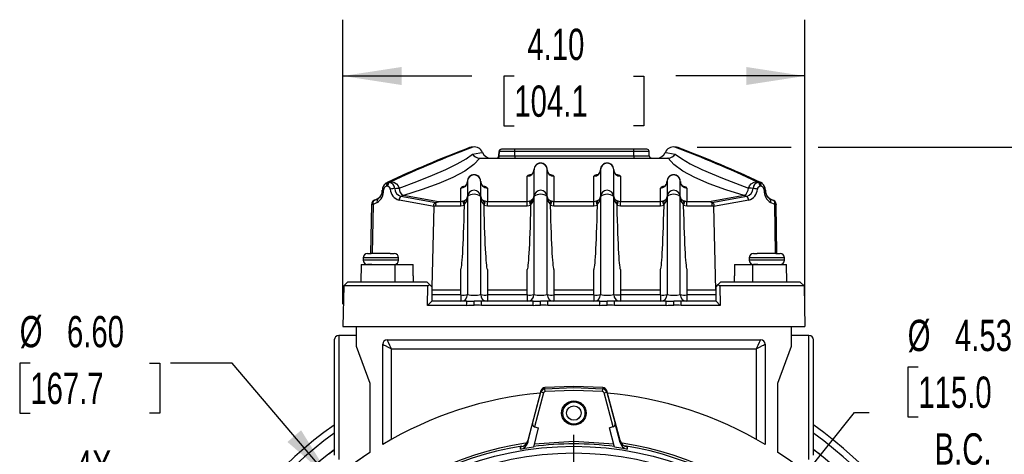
# Model space of a CAD drawing. Header units: inches. Extents: x 0 to 44, y 0 to 34.
# Tile 9 of 19: x 30.3 to 39, y 13.5 to 17.4. Entities that reach past the tile are written whole.
import ezdxf

# ---------------------------------------------------------------- set-up
doc = ezdxf.new("R2010")
doc.units = ezdxf.units.IN
doc.header["$LTSCALE"] = 4
doc.header["$MEASUREMENT"] = 0
doc.linetypes.add('CENTERX2', pattern=[0.8, 0.5, -0.1, 0.1, -0.1])
doc.layers.add('CENTER', color=40, linetype='CENTERX2')
doc.layers.add('DIMENSIONS', color=140, linetype='Continuous', lineweight=25)
doc.styles.add('SLDTEXTSTYLE0', font='TXT', dxfattribs={"width": 0.7})
doc.dimstyles.new('SLDDIMSTYLE2', dxfattribs={"dimtxt": 0.277778, "dimasz": 0.52, "dimexe": 0, "dimexo": 0.0625, "dimgap": 0.069444, "dimtad": 0, "dimtih": 1, "dimtoh": 1, "dimrnd": 1e-09, "dimzin": 12, "dimdsep": 46, "dimtxsty": 'SLDTEXTSTYLE0', "dimsah": 1, "dimcen": 0.09, "dimadec": 0, "dimazin": 3, "dimtfac": 1, "dimtofl": 0, "dimtmove": 0, "dimatfit": 3, "dimfxl": 0, "dimfrac": 2, "dimtolj": 1, "dimtzin": 12, "dimarcsym": 0})
doc.dimstyles.new('SLDDIMSTYLE3', dxfattribs={"dimtxt": 0.277778, "dimasz": 0.52, "dimexe": 0, "dimexo": 0.0625, "dimgap": 0.069444, "dimtad": 0, "dimtih": 1, "dimtoh": 1, "dimrnd": 1e-09, "dimzin": 4, "dimdsep": 46, "dimtxsty": 'SLDTEXTSTYLE0', "dimsah": 1, "dimcen": 0.09, "dimadec": 0, "dimazin": 1, "dimtfac": 1, "dimtofl": 0, "dimtmove": 0, "dimatfit": 3, "dimfxl": 0, "dimfrac": 2, "dimtolj": 1, "dimtzin": 12, "dimarcsym": 0})
doc.dimstyles.new('SLDDIMSTYLE5', dxfattribs={"dimtxt": 0.277778, "dimasz": 0.52, "dimexe": 0, "dimexo": 0.0625, "dimgap": 0.069444, "dimtad": 0, "dimtih": 1, "dimtoh": 1, "dimrnd": 1e-09, "dimzin": 12, "dimdsep": 46, "dimtxsty": 'SLDTEXTSTYLE0', "dimsah": 1, "dimcen": 0, "dimadec": 0, "dimazin": 3, "dimtfac": 1, "dimtofl": 0, "dimtmove": 0, "dimatfit": 3, "dimfxl": 0, "dimfrac": 2, "dimtolj": 1, "dimtzin": 12, "dimarcsym": 0})
doc.dimstyles.new('SLDDIMSTYLE6', dxfattribs={"dimtxt": 0.277778, "dimasz": 0.52, "dimexe": 0, "dimexo": 0.0625, "dimgap": 0.069444, "dimtad": 0, "dimtih": 1, "dimtoh": 1, "dimrnd": 1e-09, "dimzin": 4, "dimdsep": 46, "dimtxsty": 'SLDTEXTSTYLE0', "dimsah": 1, "dimcen": 0, "dimadec": 0, "dimazin": 1, "dimtfac": 1, "dimtofl": 0, "dimtmove": 0, "dimatfit": 3, "dimfxl": 0, "dimfrac": 2, "dimtolj": 1, "dimtzin": 12, "dimarcsym": 0})

# ---------------------------------------------------------------- blocks, each defined once
blk = doc.blocks.new('_D_13')
at = {"layer": 'DIMENSIONS'}
for p, q in [((38.2424, 14.3133), (38.149, 14.3133)), ((38.149, 14.3133), (38.149, 13.8716)), ((39.2991, 14.3133), (39.3924, 14.3133)), ((39.3924, 14.3133), (39.3924, 13.8716)), ((36.5993, 12.5629), (37.6768, 13.9097)), ((37.6768, 13.9097), (37.8057, 13.9097)), ((38.149, 13.8716), (38.2424, 13.8716)), ((39.3924, 13.8716), (39.2991, 13.8716))]:
    blk.add_line(p, q, dxfattribs=at)
blk.add_solid([(36.5993, 12.5629), (36.9866, 12.919), (36.8617, 13.019)], dxfattribs=at)
at = {"layer": 'DIMENSIONS', "char_height": 0.27778, "attachment_point": 1, "style": 'SLDTEXTSTYLE0'}
for s, insert in [('%%c', (38.1481, 14.7336)), ('4.53', (38.5677, 14.7336)), ('115.0', (38.2424, 14.2296)), ('B.C.', (38.3868, 13.7257))]:
    blk.add_mtext(s, dxfattribs=dict(at, insert=insert))
blk = doc.blocks.new('_D_16')
at = {"layer": 'DIMENSIONS'}
for p, q in [((32.1666, 13.2148), (31.7331, 13.2148)), ((33.4685, 12.4632), (32.1666, 13.2148))]:
    blk.add_line(p, q, dxfattribs=at)
blk.add_solid([(33.4685, 12.4632), (33.0582, 12.7925), (32.9782, 12.6539)], dxfattribs=at)
at = {"layer": 'DIMENSIONS', "char_height": 0.27778, "attachment_point": 1, "style": 'SLDTEXTSTYLE0'}
for s, insert in [('4X', (30.7646, 13.5735)), ('%%c', (30.526, 13.1306)), ('M8', (30.9457, 13.1317))]:
    blk.add_mtext(s, dxfattribs=dict(at, insert=insert))
blk = doc.blocks.new('_D_17')
at = {"layer": 'DIMENSIONS'}
for p, q in [((33.136, 14.8735), (33.136, 17.3986)), ((37.2344, 14.8735), (37.2344, 17.3986)), ((33.136, 16.8986), (34.2802, 16.8986)), ((34.6568, 16.898), (34.5635, 16.898)), ((34.5635, 16.898), (34.5635, 16.4563)), ((35.7135, 16.898), (35.8069, 16.898)), ((35.8069, 16.898), (35.8069, 16.4563)), ((37.2344, 16.8986), (36.0901, 16.8986)), ((34.5635, 16.4563), (34.6568, 16.4563)), ((35.8069, 16.4563), (35.7135, 16.4563))]:
    blk.add_line(p, q, dxfattribs=at)
for points in [[(33.136, 16.8986), (33.656, 16.8186), (33.656, 16.9786)], [(37.2344, 16.8986), (36.7144, 16.9786), (36.7144, 16.8186)]]:
    blk.add_solid(points, dxfattribs=at)
at = {"layer": 'DIMENSIONS', "char_height": 0.27778, "attachment_point": 1, "style": 'SLDTEXTSTYLE0'}
for s, insert in [('4.10', (34.7724, 17.3183)), ('104.1', (34.6568, 16.8143))]:
    blk.add_mtext(s, dxfattribs=dict(at, insert=insert))
blk = doc.blocks.new('_D_20')
at = {"layer": 'DIMENSIONS'}
for p, q in [((36.2805, 16.2677), (37.1144, 16.2677)), ((37.3544, 16.2677), (40.9406, 16.2677)), ((40.4406, 16.2677), (40.4406, 14.0361)), ((39.9123, 13.531), (39.819, 13.531)), ((39.819, 13.531), (39.819, 13.0893)), ((40.969, 13.531), (41.0623, 13.531)), ((41.0623, 13.531), (41.0623, 13.0893)), ((39.819, 13.0893), (39.9123, 13.0893)), ((40.4406, 10.7955), (40.4406, 13.0271)), ((41.0623, 13.0893), (40.969, 13.0893)), ((38.3003, 10.7955), (38.3659, 10.7955)), ((38.6059, 10.7955), (40.9406, 10.7955))]:
    blk.add_line(p, q, dxfattribs=at)
for points in [[(40.4406, 16.2677), (40.3606, 15.7477), (40.5206, 15.7477)], [(40.4406, 10.7955), (40.5206, 11.3155), (40.3606, 11.3155)]]:
    blk.add_solid(points, dxfattribs=at)
at = {"layer": 'DIMENSIONS', "char_height": 0.27778, "attachment_point": 1, "style": 'SLDTEXTSTYLE0'}
for s, insert in [('5.47', (40.0278, 13.9513)), ('139.0', (39.9123, 13.4473))]:
    blk.add_mtext(s, dxfattribs=dict(at, insert=insert))
blk = doc.blocks.new('_D_21')
at = {"layer": 'DIMENSIONS'}
for p, q in [((30.361, 14.3473), (30.2677, 14.3473)), ((30.2677, 14.3473), (30.2677, 13.9056)), ((31.4178, 14.3473), (31.5111, 14.3473)), ((31.5111, 14.3473), (31.5111, 13.9056)), ((32.1514, 14.3473), (31.6044, 14.3473)), ((33.0414, 13.3053), (32.1514, 14.3473)), ((30.2677, 13.9056), (30.361, 13.9056)), ((31.5111, 13.9056), (31.4178, 13.9056))]:
    blk.add_line(p, q, dxfattribs=at)
blk.add_arc((35.1852, 10.7955), 3.3007, 124.40348, 139.11608, dxfattribs=at)
blk.add_solid([(33.0414, 13.3053), (32.7645, 13.7527), (32.6429, 13.6488)], dxfattribs=at)
at = {"layer": 'DIMENSIONS', "char_height": 0.27778, "attachment_point": 1, "style": 'SLDTEXTSTYLE0'}
for s, insert in [('%%c', (30.2668, 14.7676)), ('6.60', (30.6864, 14.7676)), ('167.7', (30.361, 14.2637))]:
    blk.add_mtext(s, dxfattribs=dict(at, insert=insert))
blk = doc.blocks.new('SW_CENTERMARKSYMBOL_1')
at = {"layer": 'CENTER', "color": 0}
for p, q in [((0, 0.2), (0, 2.9152)), ((0, 0), (0, 0.1)), ((-0.2, 0), (-2.9152, 0)), ((0, 0), (-0.1, 0)), ((0, 0), (0, -0.1)), ((0, 0), (0.1, 0)), ((0.2, 0), (2.9152, 0)), ((0, -0.2), (0, -2.9152))]:
    blk.add_line(p, q, dxfattribs=at)

msp = doc.modelspace()

# ---------------------------------------------------------------- linework, layer by layer
for p, q in [((34.2899, 16.2677), (34.275, 16.2659)), ((34.2889, 16.2671), (34.2884, 16.267)), ((36.0954, 16.2659), (36.0804, 16.2677)), ((36.0819, 16.267), (36.0815, 16.2671)), ((34.3519, 16.1695), (34.3496, 16.1696)), ((34.3519, 16.1695), (36.0185, 16.1695)), ((34.5194, 16.1882), (34.5216, 16.2286)), ((34.5194, 16.1882), (34.5229, 16.1882)), ((34.525, 16.2286), (34.5216, 16.2286)), ((34.5229, 16.1882), (34.525, 16.2286)), ((34.5229, 16.1882), (34.6624, 16.1882)), ((34.6623, 16.2286), (34.525, 16.2286)), ((34.6623, 16.2483), (34.5447, 16.2483)), ((35.7163, 16.2483), (34.6623, 16.2483)), ((34.6624, 16.1882), (34.6623, 16.2286)), ((35.7164, 16.2286), (34.6623, 16.2286)), ((34.6624, 16.1882), (35.7164, 16.1882)), ((34.7079, 16.2484), (34.7079, 16.2483)), ((35.8331, 16.2483), (35.7163, 16.2483)), ((35.7164, 16.1882), (35.7164, 16.2286)), ((35.8528, 16.2286), (35.7164, 16.2286)), ((35.7164, 16.1882), (35.8549, 16.1882)), ((35.8549, 16.1882), (35.8528, 16.2286)), ((36.0207, 16.1696), (36.0185, 16.1695)), ((34.7718, 15.7823), (34.7718, 16.0077)), ((34.8308, 16.0658), (34.8308, 15.828)), ((34.949, 15.828), (34.949, 16.0658)), ((35.008, 16.0077), (35.008, 15.7823)), ((35.3623, 15.7823), (35.3623, 16.0077)), ((35.4214, 16.0658), (35.4214, 15.828)), ((35.5395, 15.828), (35.5395, 16.0658)), ((35.5986, 16.0077), (35.5986, 15.7823)), ((33.5325, 15.9188), (33.5217, 15.9188)), ((33.5306, 15.9543), (33.5493, 15.9596)), ((33.537, 15.9533), (33.5493, 15.9596)), ((33.5479, 15.9533), (33.537, 15.9533)), ((33.5602, 15.9596), (33.5479, 15.9533)), ((33.5493, 15.9596), (33.5602, 15.9596)), ((34.2403, 15.962), (34.2403, 15.828)), ((34.3584, 15.828), (34.3584, 15.962)), ((36.0119, 15.962), (36.0119, 15.828)), ((36.1301, 15.828), (36.1301, 15.962)), ((36.8102, 15.9596), (36.8225, 15.9533)), ((36.821, 15.9596), (36.8102, 15.9596)), ((36.821, 15.9596), (36.8334, 15.9533)), ((36.821, 15.9596), (36.8402, 15.9542)), ((36.8334, 15.9533), (36.8225, 15.9533)), ((36.8487, 15.9188), (36.8378, 15.9188)), ((36.8588, 15.943), (36.8405, 15.9547)), ((33.4616, 15.8186), (33.4452, 15.8068)), ((33.4628, 15.8199), (33.4529, 15.8126)), ((33.6266, 15.9033), (33.6359, 15.903)), ((33.9607, 15.7712), (33.6505, 15.828)), ((33.9845, 15.7823), (33.6725, 15.838)), ((34.1812, 15.7823), (34.1812, 15.9039)), ((34.2403, 15.828), (34.2403, 14.9569)), ((34.3584, 14.9569), (34.3584, 15.828)), ((34.4175, 15.9039), (34.4175, 15.7823)), ((34.8308, 15.828), (34.8219, 15.8047)), ((34.8308, 15.828), (34.8308, 14.9569)), ((34.949, 14.9569), (34.949, 15.828)), ((35.4214, 15.828), (35.4214, 14.9569)), ((35.5395, 14.9569), (35.5395, 15.828)), ((35.9529, 15.7823), (35.9529, 15.9039)), ((36.0119, 15.828), (36.0119, 14.9569)), ((36.1301, 14.9569), (36.1301, 15.828)), ((36.1891, 15.9039), (36.1891, 15.7823)), ((36.6978, 15.838), (36.3858, 15.7823)), ((36.7198, 15.828), (36.4097, 15.7712)), ((36.7437, 15.9033), (36.7345, 15.903)), ((36.9175, 15.8126), (36.9075, 15.8199)), ((36.9252, 15.8068), (36.9087, 15.8187)), ((33.3835, 15.3231), (33.3911, 15.7585)), ((33.3911, 15.7591), (33.3911, 15.7595)), ((33.3911, 15.7585), (33.3911, 15.7591)), ((33.4027, 15.7585), (33.3951, 15.3231)), ((33.439, 15.7754), (33.4027, 15.7585)), ((33.4452, 15.8068), (33.4087, 15.7898)), ((33.4087, 15.7898), (33.4101, 15.7917)), ((33.4182, 15.7968), (33.4101, 15.7917)), ((33.4101, 15.7917), (33.4101, 15.7925)), ((33.4556, 15.814), (33.4182, 15.7968)), ((33.9457, 15.7385), (33.6337, 15.795)), ((33.9281, 15.0231), (33.9457, 15.7385)), ((33.9457, 15.7385), (33.9459, 15.7408)), ((33.9503, 15.7436), (33.9459, 15.7408)), ((34.1812, 15.7436), (33.9503, 15.7436)), ((33.9607, 15.7712), (33.9597, 15.7705)), ((34.1812, 15.7823), (33.9845, 15.7823)), ((34.2009, 15.7858), (34.1812, 15.7823)), ((34.1812, 15.7436), (34.1812, 15.7823)), ((34.214, 15.7493), (34.1812, 15.7436)), ((34.214, 15.7493), (34.2009, 15.7858)), ((34.214, 15.7493), (34.2143, 15.76)), ((34.3844, 15.76), (34.3847, 15.7493)), ((34.3978, 15.7858), (34.3847, 15.7493)), ((34.4175, 15.7436), (34.3847, 15.7493)), ((34.4175, 15.7823), (34.3978, 15.7858)), ((34.7718, 15.7823), (34.4175, 15.7823)), ((34.4175, 15.7436), (34.4175, 15.7823)), ((34.7718, 15.7436), (34.4175, 15.7436)), ((34.7914, 15.7858), (34.7718, 15.7823)), ((34.7718, 15.7436), (34.7718, 15.7823)), ((34.8045, 15.7493), (34.7718, 15.7436)), ((34.8045, 15.7493), (34.7914, 15.7858)), ((34.8045, 15.7493), (34.8048, 15.76)), ((34.8219, 15.8047), (34.8048, 15.7916)), ((34.975, 15.76), (34.9753, 15.7493)), ((34.9884, 15.7858), (34.9753, 15.7493)), ((35.008, 15.7436), (34.9753, 15.7493)), ((35.008, 15.7823), (34.9884, 15.7858)), ((35.3623, 15.7823), (35.008, 15.7823)), ((35.008, 15.7436), (35.008, 15.7823)), ((35.3623, 15.7436), (35.008, 15.7436)), ((35.382, 15.7858), (35.3623, 15.7823)), ((35.3623, 15.7436), (35.3623, 15.7823)), ((35.3951, 15.7493), (35.3623, 15.7436)), ((35.3951, 15.7493), (35.382, 15.7858)), ((35.3951, 15.7493), (35.3954, 15.76)), ((35.5655, 15.76), (35.5658, 15.7493)), ((35.5789, 15.7858), (35.5658, 15.7493)), ((35.5986, 15.7436), (35.5658, 15.7493)), ((35.5986, 15.7823), (35.5789, 15.7858)), ((35.9529, 15.7823), (35.5986, 15.7823)), ((35.5986, 15.7436), (35.5986, 15.7823)), ((35.9529, 15.7436), (35.5986, 15.7436)), ((35.9725, 15.7858), (35.9529, 15.7823)), ((35.9529, 15.7436), (35.9529, 15.7823)), ((35.9856, 15.7493), (35.9529, 15.7436)), ((35.9856, 15.7493), (35.9725, 15.7858)), ((35.9856, 15.7493), (35.9859, 15.76)), ((36.1561, 15.76), (36.1564, 15.7493)), ((36.1695, 15.7858), (36.1564, 15.7493)), ((36.1891, 15.7436), (36.1564, 15.7493)), ((36.1891, 15.7823), (36.1695, 15.7858)), ((36.3858, 15.7823), (36.1891, 15.7823)), ((36.1891, 15.7436), (36.1891, 15.7823)), ((36.4201, 15.7436), (36.1891, 15.7436)), ((36.4097, 15.7712), (36.4107, 15.7705)), ((36.4245, 15.7408), (36.4201, 15.7436)), ((36.4246, 15.7385), (36.4245, 15.7408)), ((36.7367, 15.795), (36.4246, 15.7385)), ((36.4246, 15.7385), (36.4429, 14.9998)), ((36.9148, 15.814), (36.9522, 15.7968)), ((36.9617, 15.7898), (36.9252, 15.8068)), ((36.9677, 15.7585), (36.9313, 15.7754)), ((36.9603, 15.7917), (36.9522, 15.7968)), ((36.9603, 15.7925), (36.9522, 15.7968)), ((36.9603, 15.7925), (36.9603, 15.7917)), ((36.9617, 15.7898), (36.9603, 15.7917)), ((36.9753, 15.3231), (36.9677, 15.7585)), ((36.9792, 15.7595), (36.9792, 15.7591)), ((36.9792, 15.7591), (36.9792, 15.7585)), ((36.9868, 15.3231), (36.9792, 15.7585)), ((33.3545, 15.3231), (33.3866, 15.3231)), ((33.4726, 15.3231), (33.3866, 15.3231)), ((33.5535, 15.3231), (33.4726, 15.3231)), ((33.5535, 15.3231), (33.5907, 15.3231)), ((36.7797, 15.3231), (36.8118, 15.3231)), ((36.8978, 15.3231), (36.8118, 15.3231)), ((36.9787, 15.3231), (36.8978, 15.3231)), ((36.9787, 15.3231), (37.0159, 15.3231)), ((33.2982, 15.2247), (33.2954, 15.0672)), ((33.2982, 15.2247), (33.5955, 15.2247)), ((33.3151, 15.2837), (33.3151, 15.264)), ((33.6301, 15.2837), (33.3151, 15.2837)), ((33.4726, 15.264), (33.3151, 15.264)), ((33.3917, 15.2247), (33.3545, 15.2247)), ((33.6301, 15.264), (33.4726, 15.264)), ((33.5955, 15.2247), (33.5975, 15.0672)), ((33.5955, 15.2247), (33.7585, 15.2247)), ((33.6301, 15.264), (33.6301, 15.2837)), ((33.7597, 15.1246), (33.7585, 15.2247)), ((36.6119, 15.2247), (36.6107, 15.1246)), ((36.6119, 15.2247), (36.7748, 15.2247)), ((36.7403, 15.2837), (36.7403, 15.264)), ((37.0553, 15.2837), (36.7403, 15.2837)), ((36.8978, 15.264), (36.7403, 15.264)), ((36.7729, 15.0672), (36.7748, 15.2247)), ((36.7748, 15.2247), (37.0722, 15.2247)), ((36.8169, 15.2247), (36.7797, 15.2247)), ((37.0553, 15.264), (36.8978, 15.264)), ((36.9885, 15.2247), (36.9885, 15.227)), ((37.0553, 15.264), (37.0553, 15.2837)), ((37.0749, 15.0672), (37.0722, 15.2247)), ((33.7597, 15.1246), (33.7597, 15.0672)), ((34.1812, 14.9569), (34.1812, 15.1813)), ((34.4175, 15.1813), (34.4175, 14.9569)), ((34.7718, 14.9569), (34.7718, 15.1813)), ((35.008, 15.1813), (35.008, 14.9569)), ((35.3623, 14.9569), (35.3623, 15.1813)), ((35.5986, 15.1813), (35.5986, 14.9569)), ((35.9529, 14.9569), (35.9529, 15.1813)), ((36.1891, 15.1813), (36.1891, 14.9569)), ((36.6107, 15.0672), (36.6107, 15.1246)), ((33.1423, 15.0341), (33.136, 14.6735)), ((33.1753, 15.0672), (33.1423, 15.0341)), ((33.8903, 15.0341), (33.1423, 15.0341)), ((33.884, 15.0672), (33.1753, 15.0672)), ((33.884, 15.0672), (33.9037, 15.0475)), ((33.8873, 14.8618), (33.8903, 15.0341)), ((33.8903, 15.0341), (33.9037, 15.0475)), ((33.9037, 15.0475), (33.9234, 15.0278)), ((36.447, 15.0278), (36.4667, 15.0475)), ((36.4667, 15.0475), (36.4864, 15.0672)), ((36.4667, 15.0475), (36.4801, 15.0341)), ((36.4801, 15.0341), (36.4831, 14.8618)), ((37.2281, 15.0341), (36.4801, 15.0341)), ((37.195, 15.0672), (36.4864, 15.0672)), ((37.195, 15.0672), (37.2281, 15.0341)), ((37.2281, 15.0341), (37.2344, 14.6735)), ((33.9234, 15.0278), (33.9234, 14.8979)), ((33.9234, 15.0278), (33.9281, 15.0231)), ((33.9234, 14.9998), (34.1812, 14.9998)), ((33.9234, 14.9569), (34.1812, 14.9569)), ((34.1812, 14.9549), (34.1812, 14.8979)), ((34.4175, 14.9998), (34.7718, 14.9998)), ((34.4175, 14.9569), (34.7718, 14.9569)), ((34.4175, 14.9549), (34.4175, 14.8979)), ((34.7718, 14.9549), (34.7718, 14.8979)), ((35.008, 14.9998), (35.3623, 14.9998)), ((35.008, 14.9569), (35.3623, 14.9569)), ((35.008, 14.9549), (35.008, 14.8979)), ((35.3623, 14.9549), (35.3623, 14.8979)), ((35.5986, 14.9998), (35.9529, 14.9998)), ((35.5986, 14.9569), (35.9529, 14.9569)), ((35.5986, 14.9549), (35.5986, 14.8979)), ((35.9529, 14.9549), (35.9529, 14.8979)), ((36.1891, 14.9998), (36.4429, 14.9998)), ((36.1891, 14.9569), (36.447, 14.9569)), ((36.1891, 14.9549), (36.1891, 14.8979)), ((36.447, 14.9998), (36.4429, 14.9998)), ((36.447, 14.8979), (36.447, 15.0278)), ((33.9234, 14.8979), (33.8873, 14.8618)), ((34.2341, 14.8618), (33.8873, 14.8618)), ((34.2341, 14.8979), (33.9234, 14.8979)), ((34.2341, 14.8618), (34.2341, 14.8979)), ((34.2994, 14.8646), (34.2994, 14.8991)), ((34.3646, 14.8618), (34.3646, 14.8979)), ((34.8246, 14.8979), (34.3646, 14.8979)), ((34.8246, 14.8618), (34.3646, 14.8618)), ((34.8246, 14.8618), (34.8246, 14.8979)), ((34.8899, 14.8646), (34.8899, 14.8991)), ((34.9552, 14.8618), (34.9552, 14.8979)), ((35.4152, 14.8979), (34.9552, 14.8979)), ((35.4152, 14.8618), (34.9552, 14.8618)), ((35.4152, 14.8618), (35.4152, 14.8979)), ((35.4805, 14.8646), (35.4805, 14.8991)), ((35.5457, 14.8618), (35.5457, 14.8979)), ((36.0057, 14.8979), (35.5457, 14.8979)), ((36.0057, 14.8618), (35.5457, 14.8618)), ((36.0057, 14.8618), (36.0057, 14.8979)), ((36.071, 14.8646), (36.071, 14.8991)), ((36.1363, 14.8618), (36.1363, 14.8979)), ((36.447, 14.8979), (36.1363, 14.8979)), ((36.4831, 14.8618), (36.1363, 14.8618)), ((36.4831, 14.8618), (36.447, 14.8979)), ((33.2541, 14.5947), (33.0986, 14.5947)), ((33.0986, 14.5947), (33.0986, 13.4924)), ((33.136, 14.6735), (37.2344, 14.6735)), ((33.2541, 14.6735), (33.2541, 14.5002)), ((37.1163, 14.5002), (37.1163, 14.6735)), ((37.2718, 14.5947), (37.1163, 14.5947)), ((37.2718, 14.0435), (37.2718, 14.5947)), ((33.0592, 14.5554), (33.0592, 14.0435)), ((33.4883, 13.6267), (33.4883, 14.516)), ((33.5277, 14.5554), (36.8427, 14.5554)), ((36.882, 14.516), (36.882, 13.6267)), ((37.3112, 14.0435), (37.3112, 14.5554)), ((33.2541, 14.5002), (33.3742, 14.1703)), ((33.5671, 13.6724), (33.5671, 14.4766)), ((33.5671, 14.4766), (36.8033, 14.4766)), ((36.8033, 14.4766), (36.8033, 13.6724)), ((36.9962, 14.1703), (37.1163, 14.5002)), ((33.3742, 14.1703), (33.3742, 13.5551)), ((36.9962, 13.5551), (36.9962, 14.1703)), ((34.893, 14.1022), (34.7752, 13.6627)), ((34.8188, 13.813), (34.893, 14.0901)), ((34.9158, 14.084), (34.8355, 13.7841)), ((34.893, 14.0901), (34.893, 14.1022)), ((34.9158, 14.084), (34.893, 14.0901)), ((34.928, 14.1191), (34.928, 14.1312)), ((34.9298, 14.0956), (34.928, 14.1191)), ((35.4405, 14.0956), (35.4423, 14.1191)), ((35.4423, 14.1312), (35.4423, 14.1191)), ((35.4545, 14.084), (35.4773, 14.0901)), ((35.5349, 13.7841), (35.4545, 14.084)), ((35.4773, 14.1022), (35.4773, 14.0901)), ((35.5951, 13.6627), (35.4773, 14.1022)), ((35.4773, 14.0901), (35.5516, 13.813)), ((33.0592, 14.0435), (33.0592, 13.5317)), ((37.2718, 13.4924), (37.2718, 14.0435)), ((37.3112, 13.5317), (37.3112, 14.0435)), ((34.7752, 13.6442), (34.8188, 13.813)), ((35.5952, 13.6442), (35.5516, 13.813)), ((34.8698, 13.7746), (34.8255, 13.6028)), ((34.8355, 13.7841), (34.8698, 13.7746)), ((35.5349, 13.7841), (35.5005, 13.7746)), ((35.5449, 13.6028), (35.5005, 13.7746)), ((34.7752, 13.6627), (34.7752, 13.6442)), ((34.8319, 13.6329), (35.1852, 13.6548)), ((35.1852, 13.6548), (35.5385, 13.6329)), ((35.5952, 13.6442), (35.5951, 13.6627)), ((33.009, 13.5426), (33.0592, 13.5804)), ((34.7146, 13.6058), (34.7122, 13.6053)), ((34.7123, 13.5843), (34.7122, 13.6053)), ((34.8255, 13.6028), (34.7123, 13.5843)), ((35.6581, 13.5843), (35.5449, 13.6028)), ((35.6581, 13.6053), (35.6557, 13.6058)), ((35.6581, 13.6053), (35.6581, 13.5843)), ((37.3613, 13.5426), (37.3112, 13.5804))]:
    msp.add_line(p, q)
at = {"flags": 128}
for points in [[(34.2751, 16.266), (34.2596, 16.2628), (34.2438, 16.2568)], [(36.1266, 16.2568), (36.1107, 16.2628), (36.0953, 16.266)], [(33.6359, 15.903), (33.7929, 15.9619), (33.93, 16.0173), (34.0485, 16.0692), (34.1506, 16.1189), (34.2304, 16.1643), (34.286, 16.2052)], [(34.3496, 16.1696), (34.298, 16.1114), (34.2177, 16.0544), (34.1122, 15.9977), (33.9861, 15.9426), (33.8397, 15.8892), (33.6725, 15.838)], [(34.286, 16.2052), (34.3502, 16.216), (34.3742, 16.2188), (34.3729, 16.2184)], [(35.9975, 16.2184), (35.9961, 16.2188), (36.0202, 16.216), (36.0844, 16.2052)], [(36.6978, 15.838), (36.5326, 15.8886), (36.3849, 15.9423), (36.2591, 15.9972), (36.1532, 16.0541), (36.0725, 16.1113), (36.0207, 16.1696)], [(36.0844, 16.2052), (36.1392, 16.1647), (36.2187, 16.1194), (36.3218, 16.0692), (36.5058, 15.9903), (36.7345, 15.903)], [(33.5308, 15.9541), (33.5134, 15.9448), (33.5113, 15.9425)], [(33.5117, 15.9421), (33.5183, 15.9481), (33.537, 15.9533)], [(33.5602, 15.9596), (33.5863, 15.9556), (33.6104, 15.941)], [(33.6104, 15.941), (33.6254, 15.9238), (33.6359, 15.903)], [(36.7345, 15.903), (36.7449, 15.9238), (36.7599, 15.941)], [(36.7599, 15.941), (36.7841, 15.9556), (36.8102, 15.9596)], [(36.8334, 15.9533), (36.8521, 15.9481), (36.8583, 15.9423)], [(33.595, 15.901), (33.6119, 15.9027), (33.6266, 15.9033)], [(36.7753, 15.901), (36.7584, 15.9027), (36.7437, 15.9033)], [(33.4101, 15.7925), (33.402, 15.786), (33.3957, 15.7773)], [(33.9459, 15.7408), (33.9435, 15.755), (33.9438, 15.7593), (33.945, 15.7627), (33.9466, 15.7648), (33.9487, 15.7665), (33.953, 15.7686), (33.9597, 15.7705)], [(33.9607, 15.7712), (33.9725, 15.7784), (33.9845, 15.7823)], [(36.4097, 15.7712), (36.3998, 15.7775), (36.3858, 15.7823)], [(36.4107, 15.7705), (36.4168, 15.7688), (36.4214, 15.7666), (36.4237, 15.7649), (36.4254, 15.7627), (36.4265, 15.7593), (36.4263, 15.7492), (36.4255, 15.745), (36.4245, 15.7408)], [(36.9743, 15.7779), (36.9681, 15.7862), (36.9603, 15.7925)], [(33.4883, 14.516), (33.4897, 14.5153), (33.4939, 14.5132), (33.5011, 14.5096), (33.5114, 14.5045), (33.5381, 14.4911), (33.5671, 14.4766)], [(33.5671, 14.4766), (33.5526, 14.5056), (33.5392, 14.5323), (33.5341, 14.5426), (33.5305, 14.5498), (33.5284, 14.554), (33.5277, 14.5554)], [(36.8427, 14.5554), (36.842, 14.554), (36.8399, 14.5498), (36.8363, 14.5426), (36.8311, 14.5323), (36.8178, 14.5056), (36.8033, 14.4766)], [(36.8033, 14.4766), (36.8323, 14.4911), (36.859, 14.5045), (36.8693, 14.5096), (36.8765, 14.5132), (36.8807, 14.5153), (36.882, 14.516)], [(35.4423, 14.1312), (35.1852, 14.1411), (34.928, 14.1312)], [(35.4423, 14.1191), (35.1852, 14.129), (34.928, 14.1191)], [(35.4405, 14.0956), (35.1852, 14.1054), (34.9298, 14.0956)]]:
    msp.add_lwpolyline(points, dxfattribs=at)
for centre, radius in [((35.1852, 13.9058), 0.1083), ((35.1852, 13.9058), 0.0984), ((35.1852, 13.9058), 0.0643), ((35.1852, 10.7955), 2.8152), ((35.1852, 10.7955), 2.7559)]:
    msp.add_circle(centre, radius)
for centre, radius, start, end in [((38.2872, 5.7016), 11.3031, 110.94335, 114.8971), ((38.2008, 5.9492), 11.0384, 110.84041, 114.92279), ((38.2378, 5.8938), 11.0996, 110.84308, 114.92428), ((34.3027, 16.1943), 0.0745, 18.94965, 99.91547), ((36.0676, 16.1943), 0.0745, 80.08607, 161.04963), ((32.1326, 5.8938), 11.0996, 65.07572, 69.15692), ((32.1695, 5.9492), 11.0384, 65.07721, 69.15959), ((32.0832, 5.7016), 11.3031, 65.1029, 69.05665), ((34.3524, 16.2492), 0.0797, 213.55496, 268.02136), ((34.4473, 16.2482), 0.0786, 202.02883, 269.93018), ((34.4998, 16.1892), 0.0197, 270.00017, 357.0002), ((34.5032, 16.1892), 0.0197, 270.00017, 357.0002), ((34.5412, 16.2286), 0.0197, 90.00019, 180.00019), ((34.5447, 16.2286), 0.0197, 90.00019, 180.00019), ((33.3022, 16.2335), 1.3602, 359.7927, 0.62192), ((35.9273, 16.1837), 1.265, 179.79597, 180.64094), ((34.3562, 16.2335), 1.3602, 359.7927, 0.62192), ((36.9814, 16.1837), 1.265, 179.79597, 180.64094), ((35.8331, 16.2286), 0.0197, 359.99981, 89.99981), ((35.8745, 16.1892), 0.0197, 182.9998, 269.99983), ((35.923, 16.2482), 0.0786, 270.06982, 337.97117), ((36.0181, 16.2489), 0.0793, 271.85733, 326.56618), ((34.8894, 16.0654), 0.0586, 89.55392, 179.54686), ((34.8881, 16.0686), 0.0563, 88.13382, 182.87224), ((34.8922, 16.0691), 0.0558, 359.49144, 92.36521), ((34.8904, 16.0654), 0.0586, 0.45314, 90.44608), ((35.48, 16.0654), 0.0586, 89.55392, 179.54686), ((35.4786, 16.0686), 0.0563, 88.13382, 182.87224), ((35.4828, 16.0691), 0.0558, 359.49144, 92.36521), ((35.4809, 16.0654), 0.0586, 0.45314, 90.44608), ((34.2989, 15.9615), 0.0586, 89.55392, 179.54686), ((34.2975, 15.9648), 0.0563, 88.13382, 182.87224), ((34.3017, 15.9653), 0.0558, 359.49144, 92.36521), ((34.2998, 15.9615), 0.0586, 0.45314, 90.44608), ((34.7722, 16.0663), 0.0586, 269.55392, 359.54686), ((34.8053, 15.9752), 0.0467, 91.81762, 135.81569), ((34.7852, 16.0609), 0.0455, 294.26557, 4.88803), ((35.0076, 16.0663), 0.0586, 180.45314, 270.44608), ((34.9975, 16.0625), 0.0482, 176.08575, 243.5804), ((34.9676, 15.9616), 0.0613, 48.7794, 87.53587), ((35.3628, 16.0663), 0.0586, 269.55392, 359.54686), ((35.3958, 15.9752), 0.0467, 91.81762, 135.81569), ((35.3758, 16.0609), 0.0455, 294.26557, 4.88803), ((35.5981, 16.0663), 0.0586, 180.45314, 270.44608), ((35.588, 16.0625), 0.0482, 176.08575, 243.5804), ((35.5582, 15.9616), 0.0613, 48.7794, 87.53587), ((36.0705, 15.9615), 0.0586, 89.55392, 179.54686), ((36.0692, 15.9648), 0.0563, 88.13382, 182.87224), ((36.0733, 15.9653), 0.0558, 359.49144, 92.36521), ((36.0715, 15.9615), 0.0586, 0.45314, 90.44608), ((33.5622, 15.8855), 0.0769, 130.06413, 180.86235), ((33.5278, 15.888), 0.0314, 101.25732, 186.32584), ((33.5645, 15.9204), 0.0429, 129.90963, 182.16647), ((33.5754, 15.9204), 0.0429, 129.90923, 182.16609), ((33.5285, 15.8915), 0.0276, 2.48451, 81.62558), ((33.5398, 15.8986), 0.0553, 2.48441, 81.6255), ((34.1817, 15.9625), 0.0586, 269.55392, 359.54686), ((34.2147, 15.8713), 0.0467, 91.81762, 135.81569), ((34.1947, 15.9571), 0.0455, 294.26557, 4.88803), ((34.417, 15.9625), 0.0586, 180.45314, 270.44608), ((34.4069, 15.9587), 0.0482, 176.08575, 243.5804), ((34.384, 15.8714), 0.0466, 44.16641, 88.14964), ((35.9534, 15.9625), 0.0586, 269.55392, 359.54686), ((35.9864, 15.8713), 0.0467, 91.81762, 135.81569), ((35.9663, 15.9571), 0.0455, 294.26557, 4.88803), ((36.1887, 15.9625), 0.0586, 180.45314, 270.44608), ((36.1786, 15.9587), 0.0482, 176.08575, 243.5804), ((36.1487, 15.8578), 0.0613, 48.7794, 87.53587), ((36.8305, 15.8986), 0.0553, 98.37448, 177.51556), ((36.8419, 15.8915), 0.0276, 98.37442, 177.51549), ((36.795, 15.9204), 0.0429, 357.83377, 50.09091), ((36.8059, 15.9204), 0.0429, 357.83338, 50.09052), ((36.8426, 15.888), 0.0314, 353.67343, 78.7425), ((36.8081, 15.8855), 0.0769, 359.14306, 49.85173), ((33.3762, 15.8782), 0.1206, 301.42152, 3.00559), ((33.387, 15.8823), 0.0981, 319.55518, 1.48807), ((33.5496, 18.0333), 2.1494, 268.29673, 268.58764), ((33.6126, 15.7245), 0.1774, 95.69611, 108.58028), ((33.6671, 15.9012), 0.1113, 184.37708, 252.54049), ((33.6752, 15.9044), 0.0803, 182.42664, 252.09239), ((33.6815, 15.7915), 0.0479, 130.21412, 175.79677), ((33.7041, 15.8987), 0.0684, 176.38598, 242.47585), ((33.682, 15.7881), 0.0509, 100.72782, 128.18123), ((34.1482, 15.8243), 0.0922, 315.79459, 2.29141), ((34.1971, 15.8314), 0.0434, 293.36334, 355.4988), ((34.2994, 15.8247), 0.0591, 3.17936, 176.82064), ((34.2994, 15.7499), 0.0979, 52.89538, 127.10462), ((34.4497, 15.824), 0.0914, 177.48598, 224.42801), ((34.402, 15.8316), 0.0437, 184.77655, 246.36131), ((34.7396, 15.824), 0.0914, 315.57209, 2.51392), ((34.8899, 15.8247), 0.0591, 3.17936, 176.82064), ((34.8899, 15.7499), 0.0979, 52.89538, 127.10462), ((35.0411, 15.8243), 0.0922, 177.72094, 224.19306), ((34.9921, 15.8313), 0.0433, 184.43869, 246.69918), ((35.3293, 15.8243), 0.0922, 315.79459, 2.29141), ((35.3782, 15.8314), 0.0434, 293.36386, 355.49828), ((35.4805, 15.8247), 0.0591, 3.17936, 176.82064), ((35.4805, 15.7499), 0.0979, 52.89538, 127.10462), ((35.6308, 15.824), 0.0914, 177.48598, 224.42801), ((35.5831, 15.8316), 0.0437, 184.77655, 246.36131), ((35.9198, 15.8243), 0.0922, 315.79459, 2.29141), ((35.9687, 15.8314), 0.0434, 293.36386, 355.49828), ((36.071, 15.8247), 0.0591, 3.17936, 176.82064), ((36.071, 15.7499), 0.0979, 52.89538, 127.10462), ((36.2213, 15.824), 0.0914, 177.48598, 224.42801), ((36.1736, 15.8316), 0.0437, 184.77655, 246.36131), ((36.6566, 15.9041), 0.0779, 301.97341, 359.16475), ((36.6884, 15.7881), 0.0509, 51.81877, 79.27218), ((36.6951, 15.9044), 0.0803, 287.89689, 357.58411), ((36.6889, 15.7915), 0.0479, 4.20504, 49.78741), ((36.7033, 15.9011), 0.1113, 287.44721, 355.6359), ((36.7577, 15.7245), 0.1774, 71.41973, 84.30393), ((36.9942, 15.8782), 0.1206, 176.99425, 238.57888), ((36.8221, 17.983), 2.0991, 271.41024, 271.70814), ((36.9834, 15.8823), 0.0982, 178.52163, 220.40816), ((33.4305, 15.7589), 0.0394, 121.24058, 179), ((33.4299, 15.7584), 0.0388, 120.76511, 178.87801), ((33.4293, 15.7577), 0.0382, 122.65029, 178.75254), ((33.3969, 15.5232), 0.2354, 88.59689, 91.40311), ((33.435, 15.7685), 0.0339, 140.96957, 197.17508), ((33.4509, 15.7252), 0.0787, 114.62516, 121.21772), ((33.4716, 15.7853), 0.034, 140.81312, 197.04478), ((33.471, 15.7808), 0.0366, 114.80202, 134.67595), ((33.9426, 15.7613), 0.0193, 293.31035, 28.1443), ((34.158, 15.9035), 0.1252, 290.02539, 296.69829), ((34.2434, 15.7758), 0.0331, 151.55382, 208.44618), ((34.4406, 15.9032), 0.1249, 243.2941, 249.98222), ((34.3553, 15.7758), 0.0331, 331.55382, 28.44618), ((34.7487, 15.9032), 0.1249, 290.01791, 296.70578), ((34.834, 15.7758), 0.0331, 151.5561, 208.4439), ((34.901, 15.7489), 0.0968, 144.83387, 173.41439), ((35.0314, 15.9038), 0.1255, 243.31036, 249.96596), ((34.9459, 15.7758), 0.0331, 331.55382, 28.44618), ((35.3391, 15.9035), 0.1252, 290.02539, 296.69829), ((35.4245, 15.7758), 0.0331, 151.55382, 208.44618), ((35.6217, 15.9032), 0.1249, 243.2941, 249.98222), ((35.5364, 15.7758), 0.0331, 331.55382, 28.44618), ((35.9297, 15.9035), 0.1252, 290.02539, 296.69829), ((36.0151, 15.7758), 0.0331, 151.55382, 208.44618), ((36.2122, 15.9032), 0.1249, 243.2941, 249.98222), ((36.127, 15.7758), 0.0331, 331.55382, 28.44618), ((36.4277, 15.7613), 0.0194, 151.92285, 246.62249), ((36.8994, 15.7808), 0.0366, 45.32404, 65.19798), ((36.8988, 15.7853), 0.034, 342.95611, 39.18722), ((36.9398, 15.7589), 0.0394, 1, 58.75942), ((36.9404, 15.7584), 0.0388, 1.12191, 59.23489), ((36.9353, 15.7685), 0.0339, 342.82469, 39.03066), ((36.941, 15.7577), 0.0382, 1.24743, 57.34975), ((36.9735, 15.5232), 0.2354, 88.59689, 91.40311), ((33.3545, 15.2837), 0.0394, 90, 180), ((33.5907, 15.2837), 0.0394, 0, 90), ((36.7797, 15.2837), 0.0394, 90, 180), ((37.0159, 15.2837), 0.0394, 0, 90), ((33.3545, 15.264), 0.0394, 180, 270), ((33.5907, 15.264), 0.0394, 270, 0), ((36.7797, 15.264), 0.0394, 180, 270), ((37.0159, 15.264), 0.0394, 270, 0), ((34.1812, 14.9569), 0.0591, 270, 359.95537), ((34.2058, 15.102), 0.1492, 260.53162, 283.3767), ((34.1812, 14.9559), 0.00103, 269.53133, 90.46867), ((34.2994, 15.3057), 0.3537, 260.38761, 279.60799), ((34.4175, 14.9569), 0.0591, 180.04843, 270.00022), ((34.393, 15.1039), 0.1511, 256.77165, 279.32881), ((34.4174, 14.9559), 0.00103, 88.71243, 271.28757), ((34.7718, 14.9569), 0.0591, 270, 359.95565), ((34.7963, 15.102), 0.1491, 260.5282, 283.38069), ((34.7718, 14.9559), 0.00103, 269.53133, 90.46867), ((34.8899, 15.3057), 0.3537, 260.38729, 279.6079), ((35.008, 14.9569), 0.0591, 180.04854, 270.00022), ((34.9835, 15.104), 0.1511, 256.7744, 279.3263), ((35.008, 14.9559), 0.00103, 88.71243, 271.28757), ((35.3623, 14.9569), 0.0591, 269.99999, 359.94915), ((35.3869, 15.103), 0.1501, 260.59687, 283.29886), ((35.3624, 14.9559), 0.00103, 269.53133, 90.46867), ((35.4804, 15.3061), 0.3542, 260.4037, 279.5982), ((35.5986, 14.9569), 0.0591, 180.04843, 270.00022), ((35.5787, 15.2388), 0.2846, 262.09168, 274.00878), ((35.5985, 14.9559), 0.00103, 88.71243, 271.28757), ((35.9529, 14.9569), 0.0591, 269.99999, 359.94915), ((35.9774, 15.103), 0.1501, 260.59687, 283.29886), ((35.9529, 14.9559), 0.00103, 269.53133, 90.46867), ((36.071, 15.3061), 0.3542, 260.4037, 279.5982), ((36.1891, 14.9569), 0.0591, 180.04843, 270.00022), ((36.1646, 15.1039), 0.1511, 256.77165, 279.32881), ((36.1891, 14.9559), 0.00103, 88.71243, 271.28757), ((34.2124, 17.8704), 2.9726, 270.41767, 271.67629), ((34.1443, 17.7317), 2.8713, 271.79232, 273.09632), ((34.1956, 7.4329), 7.4669, 88.70249, 89.20355), ((34.2065, 11.924), 2.9421, 86.91936, 88.192), ((34.8029, 17.8704), 2.9726, 270.41767, 271.67629), ((34.7348, 17.7317), 2.8713, 271.79232, 273.09632), ((34.7861, 7.4329), 7.4669, 88.70249, 89.20355), ((34.7971, 11.924), 2.9421, 86.91936, 88.192), ((35.3935, 17.8704), 2.9726, 270.41767, 271.67629), ((35.3254, 17.7317), 2.8713, 271.79232, 273.09632), ((35.3767, 7.4329), 7.4669, 88.70249, 89.20355), ((35.3876, 11.924), 2.9421, 86.91936, 88.192), ((35.984, 17.8704), 2.9726, 270.41767, 271.67629), ((35.9159, 17.7317), 2.8713, 271.79232, 273.09632), ((35.9672, 7.4329), 7.4669, 88.70249, 89.20355), ((35.9782, 11.924), 2.9421, 86.91936, 88.192), ((33.0986, 14.5554), 0.0394, 90, 180), ((37.2718, 14.5554), 0.0394, 0, 90), ((33.5277, 14.516), 0.0394, 90, 180), ((36.8427, 14.516), 0.0394, 0, 90), ((35.1852, 10.7955), 3.3007, 95.16855, 120.93603), ((34.9311, 14.0919), 0.0394, 94.43086, 164.93532), ((34.9311, 14.0799), 0.0394, 94.4303, 164.93588), ((34.931, 14.08), 0.0157, 94.20436, 165.16862), ((35.4394, 14.08), 0.0157, 14.83139, 85.79563), ((35.4393, 14.0919), 0.0394, 15.06412, 85.5697), ((35.4393, 14.0799), 0.0394, 15.06468, 85.56914), ((35.1852, 10.7955), 3.3007, 59.06397, 84.86762), ((35.1852, 10.7955), 3.6806, 125.31215, 235.45026), ((35.1852, 10.7955), 3.6215, 126.02641, 236.83262), ((35.1852, 10.7955), 3.6215, 303.16738, 53.9735), ((35.1852, 10.7955), 3.6806, 304.54974, 54.66913), ((35.1852, 10.7955), 2.874, 98.58861, 171.41349), ((34.6991, 13.683), 0.0788, 279.57401, 345.02242), ((34.6968, 13.6635), 0.0807, 281.03464, 346.17934), ((35.6712, 13.683), 0.0788, 194.97758, 260.42599), ((35.6736, 13.6636), 0.0808, 193.87341, 258.9126), ((35.1852, 10.7955), 2.874, 8.4787, 81.44561), ((35.1852, 10.7955), 3.5046, 127.38067, 168.46687), ((35.1852, 10.7955), 2.8543, 99.32965, 170.63792), ((35.1852, 10.7955), 3.3007, 123.27588, 142.33532), ((35.1852, 10.7955), 2.8357, 82.71256, 97.28744), ((35.1852, 10.7955), 2.8543, 9.10387, 80.91185), ((35.1852, 10.7955), 3.3007, 37.66468, 56.72412), ((35.1852, 10.7955), 3.5046, 304.13595, 52.59606)]:
    msp.add_arc(centre, radius, start, end)
for centre, major_axis, ratio, start_param, end_param in [((34.1812, 18.5651), (0, 3.3838), 0.017452, 3.141593, 3.729391), ((34.4175, 18.5651), (0, 3.3838), 0.017452, 2.553794, 3.141593), ((34.7718, 18.5651), (0, 3.3838), 0.017452, 3.141593, 3.729391), ((35.008, 18.5651), (0, 3.3838), 0.017452, 2.553794, 3.141593), ((35.3623, 18.5651), (0, 3.3838), 0.017452, 3.141593, 3.729391), ((35.5986, 18.5651), (0, 3.3838), 0.017452, 2.553794, 3.141593), ((35.9529, 18.5651), (0, 3.3838), 0.017452, 3.141593, 3.729391), ((36.1891, 18.5651), (0, 3.3838), 0.017452, 2.553794, 3.141593), ((34.8416, 13.8069), (-0.0119, 0.0205), 0.991003, 0.789917, 2.351676), ((35.5288, 13.8069), (0.0119, 0.0205), 0.991003, 3.93151, 5.493268)]:
    msp.add_ellipse(centre, major_axis=major_axis, ratio=ratio, start_param=start_param, end_param=end_param)

# ---------------------------------------------------------------- block references
at = {"layer": 'CENTER'}
msp.add_blockref('SW_CENTERMARKSYMBOL_1', (35.1852, 10.7955), dxfattribs=at)

# ---------------------------------------------------------------- dimensions: what is measured, and where the dimension line sits
at = {"layer": 'DIMENSIONS'}
dim = msp.add_linear_dim(base=(37.2344, 16.8986), p1=(33.136, 14.6735), p2=(37.2344, 14.6735), dimstyle='SLDDIMSTYLE3', dxfattribs=at)
dim.commit()
dim.dimension.update_dxf_attribs({"geometry": '_D_17', "text_midpoint": (35.1852, 16.8986), "dimtype": 160})
dim = msp.add_linear_dim(base=(40.4406, 16.2677), p1=(38.1003, 10.7955), p2=(36.0805, 16.2677), angle=90, dimstyle='SLDDIMSTYLE2', dxfattribs=at)
dim.commit()
dim.dimension.update_dxf_attribs({"geometry": '_D_20', "text_midpoint": (40.4406, 13.5316), "dimtype": 160})
dim = msp.add_diameter_dim_2p(p1=(37.3289, 8.2857), p2=(33.0414, 13.3053), dimstyle='SLDDIMSTYLE6', dxfattribs=at)
dim.commit()
dim.dimension.update_dxf_attribs({"geometry": '_D_21', "text_midpoint": (30.8894, 14.3473), "dimtype": 163})
for p1, p2, text, picture, middle in [((33.7711, 9.0281), (36.5993, 12.5629), '<>\\PB.C.', '_D_13', (38.7707, 14.0924)), ((33.7004, 12.3293), (33.4685, 12.4632), '4X\\P%%cM8', '_D_16', (31.0046, 13.2148))]:
    dim = msp.add_diameter_dim_2p(p1=p1, p2=p2, text=text, dimstyle='SLDDIMSTYLE5', dxfattribs=at)
    dim.commit()
    dim.dimension.update_dxf_attribs({"geometry": picture, "text_midpoint": middle, "dimtype": 163})

doc.saveas('drawing.dxf')
